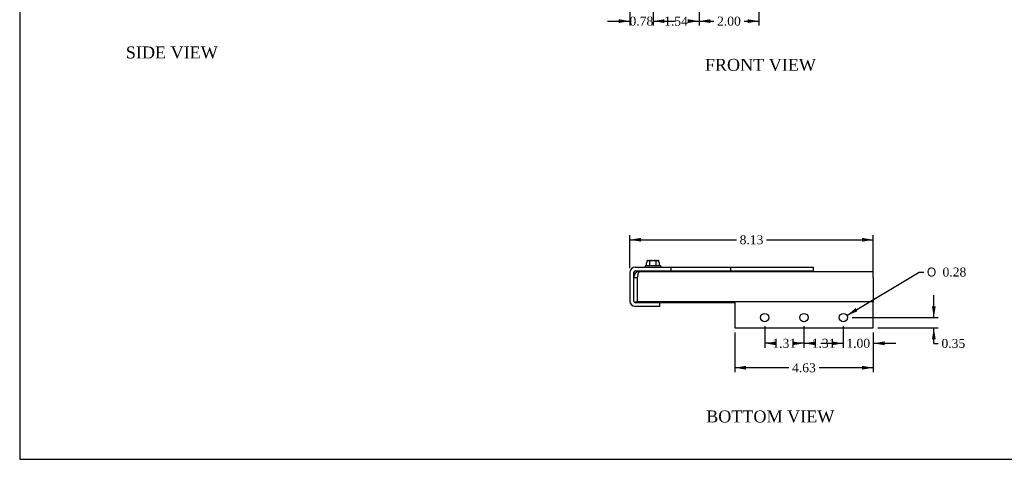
# Model space of a CAD drawing. Header units: inches. Extents: x 0.2 to 65.9, y -0.4 to 43.8.
# Tile 1 of 5: x 0.2 to 33, y 0.1 to 14.8. Entities that reach past the tile are written whole.
import ezdxf
from ezdxf.enums import TextEntityAlignment as Align

# ---------------------------------------------------------------- set-up
doc = ezdxf.new("R2010")
doc.units = ezdxf.units.IN
doc.header["$MEASUREMENT"] = 0
for name, color, linetype in [('COM55554-2', 7, 'Continuous'), ('COM55555-2', 7, 'Continuous'), ('Default', 7, 'Continuous'), ('SCC17994', 7, 'Continuous')]:
    doc.layers.add(name, color=color, linetype=linetype)
doc.styles.add('SEACAD_Solid_Edge_ANSI1_Symbols', font='txt')
doc.styles.add('SEACAD_Times_New_Roman', font='times.ttf')
doc.dimstyles.new('HAMMOND_(STH_-_48x32)', dxfattribs={"dimtxt": 0.3, "dimasz": 0.375, "dimexe": 0.15, "dimexo": 0.15, "dimgap": 0.075, "dimtad": 0, "dimtih": 1, "dimtoh": 1, "dimzin": 0, "dimdsep": 46, "dimtxsty": 'SEACAD_Times_New_Roman', "dimblk1": '_SE_FILLED', "dimblk2": '_SE_FILLED', "dimsah": 1, "dimcen": 0.15, "dimadec": 0, "dimazin": 0, "dimtfac": 0.8, "dimtofl": 0, "dimtmove": 1, "dimatfit": 3, "dimfxl": 1, "dimtolj": 1, "dimtzin": 0, "dimarcsym": 0})

# ---------------------------------------------------------------- blocks, each defined once
blk = doc.blocks.new('SE2')
at = {"layer": 'COM55554-2', "color": 7, "linetype": 'Continuous'}
for p, q in [((28.656, 6.361), (20.841, 6.361)), ((28.656, 6.176), (28.656, 6.361)), ((20.656, 6.176), (20.781, 6.176)), ((20.781, 6.176), (20.781, 5.361)), ((20.781, 6.176), (20.781, 5.361)), ((28.656, 6.176), (28.656, 5.361)), ((20.663, 5.361), (20.781, 5.361)), ((28.656, 5.361), (20.781, 5.361)), ((24.031, 5.361), (24.031, 4.486)), ((28.656, 4.486), (28.656, 5.361)), ((24.031, 4.486), (28.656, 4.486))]:
    blk.add_line(p, q, dxfattribs=at)
for centre in [(25.031, 4.831), (26.343, 4.831), (27.656, 4.831)]:
    blk.add_circle(centre, 0.141, dxfattribs=at)
for radius, start in [(0.185, 90), (0.06, 156.4867)]:
    blk.add_arc((20.841, 6.176), radius, start, 180, dxfattribs=at)
blk.add_open_spline([(20.841, 6.361), (20.836, 6.361), (20.831, 6.356), (20.821, 6.338), (20.816, 6.324), (20.806, 6.29), (20.801, 6.269), (20.791, 6.224), (20.786, 6.2), (20.781, 6.176)], degree=3, knots=[0, 0, 0, 0, 0.25, 0.25, 0.5, 0.5, 0.75, 0.75, 1, 1, 1, 1], dxfattribs=at)
at = {"layer": 'COM55555-2', "color": 7, "linetype": 'Continuous'}
for p, q in [((20.531, 6.332), (20.531, 5.39)), ((20.656, 6.332), (20.656, 6.177)), ((20.656, 6.332), (20.656, 5.39)), ((20.716, 6.517), (21.906, 6.517)), ((20.716, 6.392), (21.906, 6.392)), ((21.906, 6.517), (23.906, 6.517)), ((21.906, 6.392), (21.906, 6.517)), ((21.906, 6.392), (23.906, 6.392)), ((23.906, 6.517), (26.656, 6.517)), ((23.906, 6.392), (23.906, 6.517)), ((23.906, 6.392), (26.656, 6.392)), ((26.656, 6.392), (26.656, 6.517)), ((26.656, 6.361), (26.656, 6.392)), ((21.531, 5.33), (20.716, 5.33)), ((24.031, 5.33), (21.531, 5.33)), ((21.531, 5.205), (21.531, 5.33)), ((21.531, 5.205), (20.716, 5.205))]:
    blk.add_line(p, q, dxfattribs=at)
for centre, radius, start, end in [((20.716, 6.332), 0.185, 90, 180), ((20.716, 6.332), 0.06, 90, 180), ((20.716, 5.39), 0.185, 180, 270), ((20.716, 5.39), 0.06, 180, 270)]:
    blk.add_arc(centre, radius, start, end, dxfattribs=at)
blk.add_open_spline([(20.716, 6.392), (20.711, 6.392), (20.706, 6.39), (20.696, 6.384), (20.691, 6.38), (20.681, 6.369), (20.676, 6.362), (20.666, 6.348), (20.661, 6.34), (20.656, 6.332)], degree=3, knots=[0, 0, 0, 0, 0.25, 0.25, 0.5, 0.5, 0.75, 0.75, 1, 1, 1, 1], dxfattribs=at)
blk.add_open_spline([(20.66, 6.351), (20.658, 6.345), (20.657, 6.338), (20.656, 6.332)], degree=3, dxfattribs=at)
at = {"layer": 'SCC17994', "color": 7, "linetype": 'Continuous'}
for p, q in [((21.091, 6.663), (21.114, 6.688)), ((21.091, 6.561), (21.091, 6.663)), ((21.114, 6.737), (21.12, 6.738)), ((21.114, 6.688), (21.114, 6.737)), ((21.12, 6.738), (21.125, 6.738)), ((21.125, 6.738), (21.163, 6.738)), ((21.163, 6.738), (21.268, 6.738)), ((21.198, 6.561), (21.198, 6.713)), ((21.268, 6.738), (21.343, 6.738)), ((21.343, 6.738), (21.448, 6.738)), ((21.413, 6.561), (21.413, 6.713)), ((21.448, 6.738), (21.486, 6.738)), ((21.486, 6.738), (21.491, 6.738)), ((21.497, 6.688), (21.497, 6.737)), ((21.521, 6.663), (21.497, 6.688)), ((21.521, 6.561), (21.521, 6.663)), ((21.566, 6.561), (21.046, 6.561)), ((21.046, 6.561), (21.046, 6.517)), ((21.183, 6.392), (21.183, 6.361)), ((21.429, 6.361), (21.429, 6.392)), ((21.566, 6.517), (21.566, 6.561))]:
    blk.add_line(p, q, dxfattribs=at)
for centre, radius, start, end in [((21.124, 6.662), 0.0753, 89.1196, 98.0764), ((21.487, 6.662), 0.0754, 81.9296, 90.8745)]:
    blk.add_arc(centre, radius, start, end, dxfattribs=at)
for points, knots in [([(21.198, 6.713), (21.198, 6.716), (21.197, 6.719), (21.195, 6.724), (21.194, 6.726), (21.19, 6.731), (21.186, 6.733), (21.177, 6.737), (21.17, 6.738), (21.163, 6.738)], [0, 0, 0, 0, 0.125, 0.125, 0.25, 0.25, 0.5, 0.5, 1, 1, 1, 1]), ([(21.268, 6.738), (21.261, 6.738), (21.254, 6.737), (21.241, 6.737), (21.235, 6.736), (21.221, 6.733), (21.215, 6.731), (21.206, 6.726), (21.204, 6.724), (21.199, 6.719), (21.198, 6.716), (21.198, 6.713)], [0, 0, 0, 0, 0.25, 0.25, 0.5, 0.5, 0.75, 0.75, 0.875, 0.875, 1, 1, 1, 1]), ([(21.413, 6.713), (21.413, 6.716), (21.412, 6.719), (21.407, 6.724), (21.405, 6.726), (21.399, 6.73), (21.396, 6.731), (21.389, 6.733), (21.386, 6.734), (21.377, 6.736), (21.37, 6.737), (21.357, 6.737), (21.35, 6.738), (21.343, 6.738)], [0, 0, 0, 0, 0.125, 0.125, 0.25, 0.25, 0.375, 0.375, 0.5, 0.5, 0.75, 0.75, 1, 1, 1, 1]), ([(21.448, 6.738), (21.445, 6.738), (21.441, 6.737), (21.435, 6.737), (21.431, 6.736), (21.425, 6.733), (21.422, 6.731), (21.417, 6.726), (21.416, 6.724), (21.414, 6.719), (21.413, 6.716), (21.413, 6.713)], [0, 0, 0, 0, 0.25, 0.25, 0.5, 0.5, 0.75, 0.75, 0.875, 0.875, 1, 1, 1, 1]), ([(21.497, 6.737), (21.496, 6.737), (21.495, 6.737), (21.493, 6.737), (21.492, 6.738), (21.491, 6.738)], [0, 0, 0, 0, 0.5, 0.5, 1, 1, 1, 1])]:
    blk.add_open_spline(points, degree=3, knots=knots, dxfattribs=at)
blk = doc.blocks.new('DMBLK8373')
at = {"layer": 'Default', "linetype": 'Continuous', "transparency": 16777216}
for points in [[(20.156, 14.671), (20.531, 14.734), (20.156, 14.796)], [(21.681, 14.671), (21.681, 14.796), (21.306, 14.734)]]:
    blk.add_hatch(color=7, dxfattribs=at).paths.add_polyline_path(points)
at = {"layer": 'Default', "color": 7, "linetype": 'Continuous', "transparency": 16777216}
for p, q in [((21.306, 15.51), (21.306, 14.584)), ((20.531, 15.27), (20.531, 14.584)), ((19.781, 14.734), (20.531, 14.734)), ((21.306, 14.734), (22.056, 14.734))]:
    blk.add_line(p, q, dxfattribs=at)
at = {"layer": 'Default', "color": 7, "linetype": 'Continuous', "transparency": 16777216, "style": 'SEACAD_Times_New_Roman'}
blk.add_text('0.78', height=0.3, dxfattribs=at).set_placement((20.52, 14.884), align=Align.TOP_LEFT)
blk = doc.blocks.new('_SE_FILLED')
at = {"color": 0}
blk.add_line((0, 0), (-1, 0), dxfattribs=at)
blk.add_solid([(0, 0), (-1, -0.1665), (-1, 0.1665), (0, 0)], dxfattribs=at)
blk = doc.blocks.new('DMBLK8374')
at = {"layer": 'Default', "linetype": 'Continuous', "transparency": 16777216}
for points in [[(21.681, 14.671), (21.681, 14.796), (21.306, 14.734)], [(22.466, 14.671), (22.841, 14.734), (22.466, 14.796)]]:
    blk.add_hatch(color=7, dxfattribs=at).paths.add_polyline_path(points)
at = {"layer": 'Default', "color": 7, "linetype": 'Continuous', "transparency": 16777216}
for p, q in [((22.841, 15.784), (22.841, 14.584)), ((21.306, 15.51), (21.306, 14.584)), ((21.306, 14.734), (21.57, 14.734)), ((22.576, 14.734), (22.841, 14.734))]:
    blk.add_line(p, q, dxfattribs=at)
at = {"layer": 'Default', "color": 7, "linetype": 'Continuous', "transparency": 16777216, "style": 'SEACAD_Times_New_Roman'}
blk.add_text('1.54', height=0.3, dxfattribs=at).set_placement((21.675, 14.884), align=Align.TOP_LEFT)
blk = doc.blocks.new('DMBLK8375')
at = {"layer": 'Default', "linetype": 'Continuous', "transparency": 16777216}
for points in [[(23.216, 14.671), (23.216, 14.796), (22.841, 14.734)], [(24.466, 14.671), (24.841, 14.734), (24.466, 14.796)]]:
    blk.add_hatch(color=7, dxfattribs=at).paths.add_polyline_path(points)
at = {"layer": 'Default', "color": 7, "linetype": 'Continuous', "transparency": 16777216}
for p, q in [((22.841, 15.784), (22.841, 14.584)), ((24.841, 15.784), (24.841, 14.584)), ((22.841, 14.734), (23.337, 14.734)), ((24.344, 14.734), (24.841, 14.734))]:
    blk.add_line(p, q, dxfattribs=at)
at = {"layer": 'Default', "color": 7, "linetype": 'Continuous', "transparency": 16777216, "style": 'SEACAD_Times_New_Roman'}
blk.add_text('2.00', height=0.3, dxfattribs=at).set_placement((23.442, 14.884), align=Align.TOP_LEFT)
blk = doc.blocks.new('DMBLK8378')
at = {"layer": 'Default', "linetype": 'Continuous', "transparency": 16777216}
for points in [[(20.906, 7.494), (20.531, 7.432), (20.906, 7.369)], [(28.281, 7.494), (28.281, 7.369), (28.656, 7.432)]]:
    blk.add_hatch(color=7, dxfattribs=at).paths.add_polyline_path(points)
at = {"layer": 'Default', "color": 7, "linetype": 'Continuous', "transparency": 16777216}
for p, q in [((20.531, 6.482), (20.531, 7.582)), ((28.656, 6.326), (28.656, 7.582)), ((20.531, 7.432), (24.09, 7.432)), ((25.096, 7.432), (28.656, 7.432))]:
    blk.add_line(p, q, dxfattribs=at)
at = {"layer": 'Default', "color": 7, "linetype": 'Continuous', "transparency": 16777216, "style": 'SEACAD_Times_New_Roman'}
blk.add_text('8.13', height=0.3, dxfattribs=at).set_placement((24.195, 7.582), align=Align.TOP_LEFT)
blk = doc.blocks.new('DMBLK8386')
at = {"layer": 'Default', "linetype": 'Continuous', "transparency": 16777216}
for points in [[(26.718, 3.911), (26.718, 4.036), (26.343, 3.973)], [(27.281, 3.911), (27.656, 3.973), (27.281, 4.036)]]:
    blk.add_hatch(color=7, dxfattribs=at).paths.add_polyline_path(points)
at = {"layer": 'Default', "color": 7, "linetype": 'Continuous', "transparency": 16777216}
for p, q in [((26.343, 4.541), (26.343, 3.823)), ((27.656, 4.541), (27.656, 3.823)), ((26.343, 3.973), (26.496, 3.973)), ((27.502, 3.973), (27.656, 3.973))]:
    blk.add_line(p, q, dxfattribs=at)
at = {"layer": 'Default', "color": 7, "linetype": 'Continuous', "transparency": 16777216, "style": 'SEACAD_Times_New_Roman'}
blk.add_text('1.31', height=0.3, dxfattribs=at).set_placement((26.601, 4.123), align=Align.TOP_LEFT)
blk = doc.blocks.new('DMBLK8387')
at = {"layer": 'Default', "linetype": 'Continuous', "transparency": 16777216}
for points in [[(27.281, 3.911), (27.656, 3.973), (27.281, 4.036)], [(29.031, 3.911), (29.031, 4.036), (28.656, 3.973)]]:
    blk.add_hatch(color=7, dxfattribs=at).paths.add_polyline_path(points)
at = {"layer": 'Default', "color": 7, "linetype": 'Continuous', "transparency": 16777216}
for p, q in [((27.656, 4.541), (27.656, 3.823)), ((28.656, 4.336), (28.656, 3.823)), ((26.906, 3.973), (27.656, 3.973)), ((28.656, 3.973), (29.406, 3.973))]:
    blk.add_line(p, q, dxfattribs=at)
at = {"layer": 'Default', "color": 7, "linetype": 'Continuous', "transparency": 16777216, "style": 'SEACAD_Times_New_Roman'}
blk.add_text('1.00', height=0.3, dxfattribs=at).set_placement((27.757, 4.123), align=Align.TOP_LEFT)
blk = doc.blocks.new('DMBLK8388')
at = {"layer": 'Default', "linetype": 'Continuous', "transparency": 16777216}
for points in [[(30.739, 5.206), (30.614, 5.206), (30.676, 4.831)], [(30.739, 4.111), (30.676, 4.486), (30.614, 4.111)]]:
    blk.add_hatch(color=7, dxfattribs=at).paths.add_polyline_path(points)
at = {"layer": 'Default', "color": 7, "linetype": 'Continuous', "transparency": 16777216}
for p, q in [((30.676, 4.831), (30.676, 5.581)), ((27.946, 4.831), (30.826, 4.831)), ((28.806, 4.486), (30.826, 4.486)), ((30.676, 3.97), (30.676, 4.486)), ((30.676, 3.97), (30.826, 3.97))]:
    blk.add_line(p, q, dxfattribs=at)
at = {"layer": 'Default', "color": 7, "linetype": 'Continuous', "transparency": 16777216, "style": 'SEACAD_Times_New_Roman'}
blk.add_text('0.35', height=0.3, dxfattribs=at).set_placement((30.931, 4.12), align=Align.TOP_LEFT)
blk = doc.blocks.new('DMBLK8389')
at = {"layer": 'Default', "linetype": 'Continuous', "transparency": 16777216}
for points in [[(24.406, 3.095), (24.406, 3.22), (24.031, 3.158)], [(28.281, 3.095), (28.656, 3.158), (28.281, 3.22)]]:
    blk.add_hatch(color=7, dxfattribs=at).paths.add_polyline_path(points)
at = {"layer": 'Default', "color": 7, "linetype": 'Continuous', "transparency": 16777216}
for p, q in [((24.031, 4.336), (24.031, 3.008)), ((28.656, 4.336), (28.656, 3.008)), ((25.84, 3.158), (24.031, 3.158)), ((28.656, 3.158), (26.846, 3.158))]:
    blk.add_line(p, q, dxfattribs=at)
at = {"layer": 'Default', "color": 7, "linetype": 'Continuous', "transparency": 16777216, "style": 'SEACAD_Times_New_Roman'}
blk.add_text('4.63', height=0.3, dxfattribs=at).set_placement((25.945, 3.308), align=Align.TOP_LEFT)
blk = doc.blocks.new('DMBLK8392')
at = {"layer": 'Default', "linetype": 'Continuous', "transparency": 16777216}
blk.add_hatch(color=7, dxfattribs=at).paths.add_polyline_path([(28.065, 5.15), (27.776, 4.903), (28.13, 5.043)])
at = {"layer": 'Default', "color": 7, "linetype": 'Continuous', "transparency": 16777216}
for p, q in [((27.776, 4.903), (30.19, 6.354)), ((30.19, 6.354), (30.34, 6.354))]:
    blk.add_line(p, q, dxfattribs=at)
for s, style, p in [('O', 'SEACAD_Solid_Edge_ANSI1_Symbols', (30.445, 6.504)), ('0.28', 'SEACAD_Times_New_Roman', (30.967, 6.504))]:
    blk.add_text(s, height=0.3, dxfattribs=dict(at, style=style)).set_placement(p, align=Align.TOP_LEFT)
blk = doc.blocks.new('DMBLK8399')
at = {"layer": 'Default', "linetype": 'Continuous', "transparency": 16777216}
for points in [[(25.406, 3.911), (25.406, 4.036), (25.031, 3.973)], [(25.968, 3.911), (26.343, 3.973), (25.968, 4.036)]]:
    blk.add_hatch(color=7, dxfattribs=at).paths.add_polyline_path(points)
at = {"layer": 'Default', "color": 7, "linetype": 'Continuous', "transparency": 16777216}
for p, q in [((25.031, 4.541), (25.031, 3.823)), ((26.343, 4.541), (26.343, 3.823)), ((25.184, 3.973), (25.031, 3.973)), ((26.343, 3.973), (26.19, 3.973))]:
    blk.add_line(p, q, dxfattribs=at)
at = {"layer": 'Default', "color": 7, "linetype": 'Continuous', "transparency": 16777216, "style": 'SEACAD_Times_New_Roman'}
blk.add_text('1.31', height=0.3, dxfattribs=at).set_placement((25.289, 4.123), align=Align.TOP_LEFT)
blk = doc.blocks.new('BORDER')
at = {"layer": 'Default', "color": 7, "linetype": 'Continuous'}
for p, q in [((-41.86, 27.86), (-41.86, 0)), ((-41.86, 0), (0, 0))]:
    blk.add_line(p, q, dxfattribs=at)

msp = doc.modelspace()

# ---------------------------------------------------------------- block references
at = {"layer": 'Default', "color": 7, "xscale": 1.57, "yscale": 1.57, "zscale": 1.57}
msp.add_blockref('BORDER', (65.889, 0.099), dxfattribs=at)
at = {"layer": 'Default'}
msp.add_blockref('SE2', (0, 0), dxfattribs=at)

# ---------------------------------------------------------------- texts
at = {"layer": 'Default', "color": 7, "linetype": 'Continuous', "style": 'SEACAD_Times_New_Roman'}
for s, p in [('SIDE VIEW', (3.711, 13.888)), ('FRONT VIEW', (23.034, 13.474)), ('BOTTOM VIEW', (23.078, 1.73))]:
    msp.add_text(s, height=0.4, dxfattribs=at).set_placement(p, align=Align.TOP_LEFT)

# ---------------------------------------------------------------- dimensions: what is measured, and where the dimension line sits
at = {"layer": 'Default', "color": 7, "linetype": 'Continuous'}
for base, p1, p2, picture, middle in [((22.840562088, 14.733905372), (21.305562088, 15.659632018), (22.840562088, 15.934132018), 'DMBLK8374', (22.073062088, 14.733905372)), ((21.305562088, 14.733905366), (20.530562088, 15.419632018), (21.305562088, 15.659632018), 'DMBLK8373', (20.918062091, 14.733905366)), ((28.655562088, 7.431574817), (20.530562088, 6.332011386), (28.655562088, 5.361011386), 'DMBLK8378', (24.593062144, 7.431574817)), ((25.031, 3.973), (26.343, 4.691), (25.031, 4.691), 'DMBLK8399', (25.687, 3.973)), ((28.656, 3.973), (27.656, 4.691), (28.656, 4.486), 'DMBLK8387', (28.156, 3.973)), ((24.030562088, 3.157856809), (28.655562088, 4.486011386), (24.030562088, 4.486011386), 'DMBLK8389', (26.343062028, 3.157856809))]:
    dim = msp.add_linear_dim(base=base, p1=p1, p2=p2, text='\\A1;<>', dimstyle='HAMMOND_(STH_-_48x32)', override={"dimtmove": 0}, dxfattribs=at)
    dim.commit()
    dim.dimension.update_dxf_attribs({"geometry": picture, "text_midpoint": middle, "dimtype": 160})
for base, p1, p2, picture, middle in [((22.841, 14.734), (22.841, 15.934), (24.841, 15.934), 'DMBLK8375', (23.841, 14.734)), ((26.343, 3.973), (26.343, 4.691), (27.656, 4.691), 'DMBLK8386', (26.999, 3.973))]:
    dim = msp.add_linear_dim(base=base, p1=p1, p2=p2, angle=0, text='\\A1;<>', dimstyle='HAMMOND_(STH_-_48x32)', override={"dimtmove": 0}, dxfattribs=at)
    dim.commit()
    dim.dimension.update_dxf_attribs({"geometry": picture, "text_midpoint": middle, "dimtype": 161})
dim = msp.add_diameter_dim_2p(p1=(27.535, 4.759), p2=(27.776, 4.903), text='\\A1;<>', dimstyle='HAMMOND_(STH_-_48x32)', override={"dimtmove": 0}, dxfattribs=at)
dim.commit()
dim.dimension.update_dxf_attribs({"geometry": 'DMBLK8392', "text_midpoint": (30.34, 6.354), "dimtype": 163})
dim = msp.add_linear_dim(base=(30.676421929, 4.831011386), p1=(28.655562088, 4.486011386), p2=(27.796062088, 4.831011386), angle=90, text='\\A1;<>', dimstyle='HAMMOND_(STH_-_48x32)', dxfattribs=at)
dim.commit()
dim.dimension.update_dxf_attribs({"geometry": 'DMBLK8388', "text_midpoint": (30.826421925, 3.97009487), "dimtype": 160})

doc.saveas('drawing.dxf')
